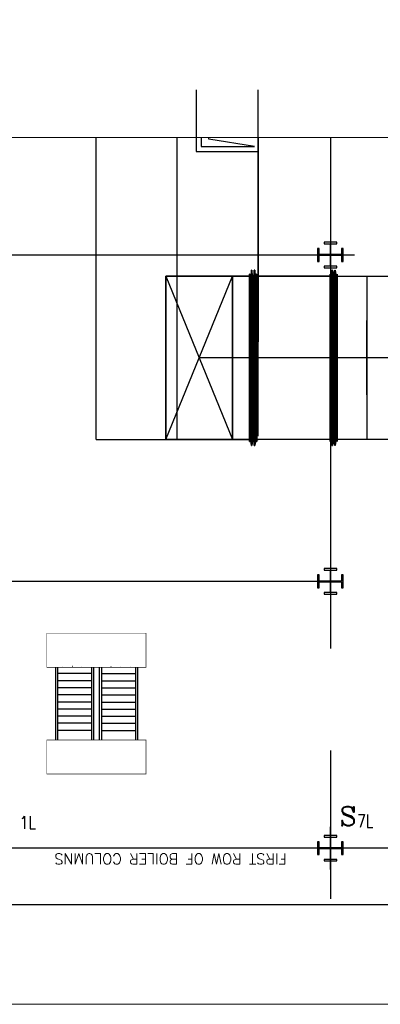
# Model space of a CAD drawing. Header units: inches. Extents: x 0 to 1544102, y 0 to 23144100.
# Tile 108 of 203: x 257265 to 258855, y 191810 to 196146. Entities that reach past the tile are written whole.
import ezdxf

# ---------------------------------------------------------------- set-up
doc = ezdxf.new("R2010")
doc.units = ezdxf.units.IN
doc.header["$LTSCALE"] = 1800
doc.header["$MEASUREMENT"] = 0
for name, pattern in [('CENTER', [2, 1.25, -0.25, 0.25, -0.25]), ('CHAINED', [1.6, 1, -0.25, 0.1, -0.25]), ('DASHED', [0.75, 0.5, -0.25])]:
    doc.linetypes.add(name, pattern=pattern)
for name, color, linetype in [('1_01_GRATE_RAIL_TIER1', 7, 'Continuous'), ('1_01_HOT_SA_TO_WINDBOX', 7, 'Continuous'), ('1_01_STEEL_TIER1', 7, 'Continuous'), ('CEN', 2, 'CENTER'), ('DCEN', 3, 'CENTER'), ('DIMTEXT', 132, 'Continuous'), ('DIMTEXT-CL', 132, 'CENTER'), ('GRID', 251, 'CENTER'), ('obk', 7, 'Continuous'), ('Road', 3, 'Continuous'), ('STEEL-COLUMNS-CL', 252, 'CENTER')]:
    doc.layers.add(name, color=color, linetype=linetype)
for name, color, linetype, lineweight in [('CL', 8, 'CENTER', 15), ('DIM', 4, 'Continuous', 18), ('TEXT', 3, 'Continuous', 18)]:
    doc.layers.add(name, color=color, linetype=linetype, lineweight=lineweight)
doc.styles.add('C4', font='COMPLEX', dxfattribs={"width": 0.75, "height": 625})
doc.styles.add('S3', font='simplex.shx', dxfattribs={"width": 0.75, "height": 320})
doc.styles.add('Squish', font='simplex.shx', dxfattribs={"width": 0.8})

msp = doc.modelspace()

# ---------------------------------------------------------------- linework, layer by layer
at = {"layer": '1_01_GRATE_RAIL_TIER1', "color": 8}
for p, q in [((257422.41, 193294.35), (257422.41, 192974.35)), ((257431.78, 193294.35), (257431.78, 192974.35)), ((257581.78, 193266.23), (257431.78, 193266.23)), ((257455.46, 193297.48), (257455.07, 193297.48)), ((257497.56, 193297.48), (257497.17, 193297.48)), ((257539.65, 193297.48), (257539.26, 193297.48)), ((257581.78, 193294.35), (257581.78, 192974.35)), ((257591.16, 193294.35), (257591.16, 192974.35)), ((257616.16, 193294.35), (257616.16, 192974.35)), ((257625.53, 193294.35), (257625.53, 192974.35)), ((257625.53, 193266.23), (257775.53, 193266.23)), ((257667.66, 193297.48), (257668.05, 193297.48)), ((257709.75, 193297.48), (257710.15, 193297.48)), ((257751.85, 193297.48), (257752.24, 193297.48)), ((257775.53, 193294.35), (257775.53, 192974.35)), ((257784.91, 193294.35), (257784.91, 192974.35)), ((257581.78, 193234.98), (257431.78, 193234.98)), ((257625.53, 193234.98), (257775.53, 193234.98)), ((257581.78, 193203.73), (257431.78, 193203.73)), ((257581.78, 193172.48), (257431.78, 193172.48)), ((257625.53, 193203.73), (257775.53, 193203.73)), ((257625.53, 193172.48), (257775.53, 193172.48)), ((257581.78, 193141.23), (257431.78, 193141.23)), ((257625.53, 193141.23), (257775.53, 193141.23)), ((257581.78, 193109.98), (257431.78, 193109.98)), ((257625.53, 193109.98), (257775.53, 193109.98)), ((257581.78, 193078.73), (257431.78, 193078.73)), ((257581.78, 193047.48), (257431.78, 193047.48)), ((257625.53, 193078.73), (257775.53, 193078.73)), ((257625.53, 193047.48), (257775.53, 193047.48)), ((257581.78, 193016.23), (257431.78, 193016.23)), ((257625.53, 193016.23), (257775.53, 193016.23))]:
    msp.add_line(p, q, dxfattribs=at)
at = {"layer": '1_01_HOT_SA_TO_WINDBOX', "color": 8}
for p, q in [((258043.64, 195837.47), (258043.64, 195564.97)), ((258316.14, 195546.22), (258316.14, 195837.47)), ((257602.45, 194297.54, 7763.53), (257602.45, 195627.09, 5414.77)), ((258064.89, 195627.09), (258064.89, 195587.47)), ((258043.64, 195564.97), (258316.14, 195564.97)), ((258064.89, 195587.47), (258269.89, 195587.47)), ((258287.07, 195043.29, 4128.13), (258282.7, 195016.29, 4128.13)), ((258287.07, 195043.29, 4128.13), (258282.7, 195016.29, 4128.13)), ((258287.07, 195043.29, 4128.13), (258282.7, 195016.29, 4128.13)), ((258287.07, 195043.29, 4128.13), (258282.7, 195016.29, 4128.13)), ((258288.95, 195043.29, 4128.13), (258287.07, 195043.29, 4128.13)), ((258287.07, 194270.54, 4128.13), (258287.07, 195043.29, 4128.13)), ((258287.07, 194270.54, 4128.13), (258287.07, 195043.29, 4128.13)), ((258288.95, 195043.29, 4128.13), (258287.07, 195043.29, 4128.13)), ((258288.95, 195043.29, 4128.13), (258287.07, 195043.29, 4128.13)), ((258287.07, 194270.54, 4128.13), (258287.07, 195043.29, 4128.13)), ((258287.07, 194270.54, 4128.13), (258287.07, 195043.29, 4128.13)), ((258288.95, 195043.29, 4128.13), (258287.07, 195043.29, 4128.13)), ((258288.95, 194270.54, 4128.13), (258288.95, 195043.29, 4128.13)), ((258293.32, 195016.29, 4128.13), (258288.95, 195043.29, 4128.13)), ((258293.32, 195016.29, 4128.13), (258288.95, 195043.29, 4128.13)), ((258288.95, 195043.29, 4128.13), (258288.95, 194270.54, 4128.13)), ((258288.95, 194270.54, 4128.13), (258288.95, 195043.29, 4128.13)), ((258293.32, 195016.29, 4128.13), (258288.95, 195043.29, 4128.13)), ((258293.32, 195016.29, 4128.13), (258288.95, 195043.29, 4128.13)), ((258288.95, 195043.29, 4128.13), (258288.95, 194270.54, 4128.13)), ((258299.57, 195043.29, 4128.13), (258295.2, 195016.29, 4128.13)), ((258299.57, 195043.29, 4128.13), (258295.2, 195016.29, 4128.13)), ((258299.57, 195043.29, 4128.13), (258295.2, 195016.29, 4128.13)), ((258299.57, 195043.29, 4128.13), (258295.2, 195016.29, 4128.13)), ((258301.45, 195043.29, 4128.13), (258299.57, 195043.29, 4128.13)), ((258299.57, 194270.54, 4128.13), (258299.57, 195043.29, 4128.13)), ((258301.45, 195043.29, 4128.13), (258299.57, 195043.29, 4128.13)), ((258299.57, 194270.54, 4128.13), (258299.57, 195043.29, 4128.13)), ((258301.45, 195043.29, 4128.13), (258299.57, 195043.29, 4128.13)), ((258299.57, 194270.54, 4128.13), (258299.57, 195043.29, 4128.13)), ((258301.45, 195043.29, 4128.13), (258299.57, 195043.29, 4128.13)), ((258299.57, 194270.54, 4128.13), (258299.57, 195043.29, 4128.13)), ((258305.82, 195016.29, 4128.13), (258301.45, 195043.29, 4128.13)), ((258301.45, 194270.54, 4128.13), (258301.45, 195043.29, 4128.13)), ((258305.82, 195016.29, 4128.13), (258301.45, 195043.29, 4128.13)), ((258301.45, 195043.29, 4128.13), (258301.45, 194270.54, 4128.13)), ((258305.82, 195016.29, 4128.13), (258301.45, 195043.29, 4128.13)), ((258301.45, 194270.54, 4128.13), (258301.45, 195043.29, 4128.13)), ((258305.82, 195016.29, 4128.13), (258301.45, 195043.29, 4128.13)), ((258301.45, 195043.29, 4128.13), (258301.45, 194270.54, 4128.13)), ((258637.45, 195016.29, 4128.13), (258641.82, 195043.29, 4128.13)), ((258641.82, 195043.29, 4128.13), (258637.45, 195016.29, 4128.13)), ((258637.45, 195016.29, 4128.13), (258641.82, 195043.29, 4128.13)), ((258641.82, 195043.29, 4128.13), (258637.45, 195016.29, 4128.13)), ((258641.82, 195043.29, 4128.13), (258643.7, 195043.29, 4128.13)), ((258641.82, 195043.29, 4128.13), (258641.82, 194270.54, 4128.13)), ((258641.82, 195043.29, 4128.13), (258641.82, 194270.54, 4128.13)), ((258643.7, 195043.29, 4128.13), (258641.82, 195043.29, 4128.13)), ((258641.82, 195043.29, 4128.13), (258643.7, 195043.29, 4128.13)), ((258641.82, 195043.29, 4128.13), (258641.82, 194270.54, 4128.13)), ((258641.82, 195043.29, 4128.13), (258641.82, 194270.54, 4128.13)), ((258643.7, 195043.29, 4128.13), (258641.82, 195043.29, 4128.13)), ((258643.7, 195043.29, 4128.13), (258643.7, 194270.54, 4128.13)), ((258643.7, 195043.29, 4128.13), (258648.07, 195016.29, 4128.13)), ((258648.07, 195016.29, 4128.13), (258643.7, 195043.29, 4128.13)), ((258643.7, 194270.54, 4128.13), (258643.7, 195043.29, 4128.13)), ((258643.7, 195043.29, 4128.13), (258643.7, 194270.54, 4128.13)), ((258643.7, 195043.29, 4128.13), (258648.07, 195016.29, 4128.13)), ((258648.07, 195016.29, 4128.13), (258643.7, 195043.29, 4128.13)), ((258643.7, 194270.54, 4128.13), (258643.7, 195043.29, 4128.13)), ((258649.95, 195016.29, 4128.13), (258654.32, 195043.29, 4128.13)), ((258649.95, 195016.29, 4128.13), (258654.32, 195043.29, 4128.13)), ((258649.95, 195016.29, 4128.13), (258654.32, 195043.29, 4128.13)), ((258649.95, 195016.29, 4128.13), (258654.32, 195043.29, 4128.13)), ((258654.32, 195043.29, 4128.13), (258656.2, 195043.29, 4128.13)), ((258654.32, 195043.29, 4128.13), (258654.32, 194270.54, 4128.13)), ((258654.32, 195043.29, 4128.13), (258656.2, 195043.29, 4128.13)), ((258654.32, 194270.54, 4128.13), (258654.32, 195043.29, 4128.13)), ((258654.32, 195043.29, 4128.13), (258656.2, 195043.29, 4128.13)), ((258654.32, 195043.29, 4128.13), (258654.32, 194270.54, 4128.13)), ((258654.32, 195043.29, 4128.13), (258656.2, 195043.29, 4128.13)), ((258654.32, 194270.54, 4128.13), (258654.32, 195043.29, 4128.13)), ((258660.57, 195016.29, 4128.13), (258656.2, 195043.29, 4128.13)), ((258656.2, 195043.29, 4128.13), (258656.2, 194270.54, 4128.13)), ((258656.2, 194270.54, 4128.13), (258656.2, 195043.29, 4128.13)), ((258656.2, 195043.29, 4128.13), (258660.57, 195016.29, 4128.13)), ((258660.57, 195016.29, 4128.13), (258656.2, 195043.29, 4128.13)), ((258656.2, 195043.29, 4128.13), (258656.2, 194270.54, 4128.13)), ((258656.2, 194270.54, 4128.13), (258656.2, 195043.29, 4128.13)), ((258656.2, 195043.29, 4128.13), (258660.57, 195016.29, 4128.13)), ((258278.7, 195016.29, 4128.13), (257909.95, 195016.29, 4128.13)), ((257909.95, 195016.29, 4128.13), (257909.95, 194297.54, 4128.13)), ((258203.7, 195016.29, 4128.13), (257909.95, 195016.29, 4128.13)), ((257909.95, 195016.29, 4128.13), (257909.95, 194297.54, 4128.13)), ((257909.95, 194297.54, 4128.13), (257909.95, 195016.29, 4128.13)), ((257909.95, 195016.29, 4128.13), (258203.7, 195016.29, 4128.13)), ((257909.95, 194297.54, 4128.13), (257909.95, 195016.29, 4128.13)), ((257909.95, 195016.29, 4128.13), (258203.7, 195016.29, 4128.13)), ((257909.95, 195016.29, 4128.13), (257909.95, 194297.54, 4128.13)), ((258203.7, 195016.29, 4128.13), (257909.95, 195016.29, 4128.13)), ((258278.7, 195016.29, 4128.13), (257909.95, 195016.29, 4128.13)), ((257909.95, 195016.29, 4128.13), (257909.95, 194297.54, 4128.13)), ((258203.7, 195016.29, 4128.13), (257909.95, 195016.29, 4128.13)), ((257909.95, 195016.29, 4128.13), (257909.95, 194297.54, 4128.13)), ((258203.7, 195016.29, 4128.13), (257909.95, 195016.29, 4128.13)), ((257909.95, 195016.29, 4128.13), (257909.95, 194297.54, 4128.13)), ((257909.95, 194297.54, 4128.13), (258203.7, 195016.29, 4128.13)), ((257909.95, 195016.29, 4128.13), (258203.7, 194297.54, 4128.13)), ((258203.7, 194297.54, 4128.13), (258203.7, 195016.29, 4128.13)), ((258203.7, 195016.29, 4128.13), (258278.7, 195016.29, 4128.13)), ((258203.7, 195016.29, 4128.13), (258203.7, 194297.54, 4128.13)), ((258203.7, 195016.29, 4128.13), (258203.7, 194297.54, 4128.13)), ((258203.7, 195016.29, 4128.13), (258278.7, 195016.29, 4128.13)), ((258203.7, 194297.54, 4128.13), (258203.7, 195016.29, 4128.13)), ((258203.7, 194297.54, 4128.13), (258203.7, 195016.29, 4128.13)), ((258203.7, 194297.54, 4128.13), (258203.7, 195016.29, 4128.13)), ((258278.7, 194288.04, 4128.13), (258278.7, 195025.79, 4128.13)), ((258278.7, 195025.79, 4128.13), (258279.07, 195025.79, 4128.13)), ((258279.07, 195025.79, 4128.13), (258278.7, 195025.79, 4128.13)), ((258278.7, 195025.79, 4128.13), (258278.7, 194288.04, 4128.13)), ((258278.7, 194288.04, 4128.13), (258278.7, 195025.79, 4128.13)), ((258278.7, 195025.79, 4128.13), (258279.07, 195025.79, 4128.13)), ((258279.07, 195025.79, 4128.13), (258278.7, 195025.79, 4128.13)), ((258278.7, 195025.79, 4128.13), (258278.7, 194288.04, 4128.13)), ((258278.7, 195016.29, 4128.13), (258278.7, 194297.54, 4128.13)), ((258278.7, 195016.29, 4128.13), (258278.7, 194297.54, 4128.13)), ((258278.7, 194297.54, 4128.13), (258278.7, 195016.29, 4128.13)), ((258278.7, 194297.54, 4128.13), (258278.7, 195016.29, 4128.13)), ((258279.07, 195025.79, 4128.13), (258279.07, 194288.04, 4128.13)), ((258279.07, 194288.04, 4128.13), (258279.07, 195025.79, 4128.13)), ((258279.07, 195025.79, 4128.13), (258279.07, 194288.04, 4128.13)), ((258279.07, 194288.04, 4128.13), (258279.07, 195025.79, 4128.13)), ((258279.07, 195016.29, 4128.13), (258279.07, 194297.54, 4128.13)), ((258282.7, 195016.29, 4128.13), (258279.07, 195016.29, 4128.13)), ((258279.07, 195016.29, 4128.13), (258279.07, 194297.54, 4128.13)), ((258282.7, 195016.29, 4128.13), (258279.07, 195016.29, 4128.13)), ((258279.07, 195016.29, 4128.13), (258279.07, 194297.54, 4128.13)), ((258282.7, 195016.29, 4128.13), (258279.07, 195016.29, 4128.13)), ((258279.07, 195016.29, 4128.13), (258279.07, 194297.54, 4128.13)), ((258282.7, 195016.29, 4128.13), (258279.07, 195016.29, 4128.13)), ((258282.7, 194297.54, 4128.13), (258282.7, 195016.29, 4128.13)), ((258282.7, 194297.54, 4128.13), (258282.7, 195016.29, 4128.13)), ((258282.7, 194297.54, 4128.13), (258282.7, 195016.29, 4128.13)), ((258282.7, 194297.54, 4128.13), (258282.7, 195016.29, 4128.13)), ((258293.32, 195016.29, 4128.13), (258293.32, 194297.54, 4128.13)), ((258295.2, 195016.29, 4128.13), (258293.32, 195016.29, 4128.13)), ((258295.2, 195016.29, 4128.13), (258293.32, 195016.29, 4128.13)), ((258293.32, 195016.29, 4128.13), (258293.32, 194297.54, 4128.13)), ((258293.32, 195016.29, 4128.13), (258293.32, 194297.54, 4128.13)), ((258295.2, 195016.29, 4128.13), (258293.32, 195016.29, 4128.13)), ((258295.2, 195016.29, 4128.13), (258293.32, 195016.29, 4128.13)), ((258293.32, 195016.29, 4128.13), (258293.32, 194297.54, 4128.13)), ((258295.2, 194297.54, 4128.13), (258295.2, 195016.29, 4128.13)), ((258295.2, 194297.54, 4128.13), (258295.2, 195016.29, 4128.13)), ((258295.2, 194297.54, 4128.13), (258295.2, 195016.29, 4128.13)), ((258295.2, 194297.54, 4128.13), (258295.2, 195016.29, 4128.13)), ((258305.82, 194297.54, 4128.13), (258305.82, 195016.29, 4128.13)), ((258305.82, 195016.29, 4128.13), (258309.57, 195016.29, 4128.13)), ((258305.82, 194297.54, 4128.13), (258305.82, 195016.29, 4128.13)), ((258305.82, 195016.29, 4128.13), (258309.57, 195016.29, 4128.13)), ((258305.82, 194297.54, 4128.13), (258305.82, 195016.29, 4128.13)), ((258305.82, 195016.29, 4128.13), (258309.57, 195016.29, 4128.13)), ((258305.82, 194297.54, 4128.13), (258305.82, 195016.29, 4128.13)), ((258305.82, 195016.29, 4128.13), (258309.57, 195016.29, 4128.13)), ((258309.57, 194288.04, 4128.13), (258309.57, 195025.79, 4128.13)), ((258309.57, 195025.79, 4128.13), (258309.95, 195025.79, 4128.13)), ((258309.95, 195025.79, 4128.13), (258309.57, 195025.79, 4128.13)), ((258309.57, 195025.79, 4128.13), (258309.57, 194288.04, 4128.13)), ((258309.57, 194288.04, 4128.13), (258309.57, 195025.79, 4128.13)), ((258309.57, 195025.79, 4128.13), (258309.95, 195025.79, 4128.13)), ((258309.95, 195025.79, 4128.13), (258309.57, 195025.79, 4128.13)), ((258309.57, 195025.79, 4128.13), (258309.57, 194288.04, 4128.13)), ((258309.57, 194297.54, 4128.13), (258309.57, 195016.29, 4128.13)), ((258309.57, 195016.29, 4128.13), (258309.57, 194297.54, 4128.13)), ((258309.57, 194297.54, 4128.13), (258309.57, 195016.29, 4128.13)), ((258309.57, 195016.29, 4128.13), (258309.57, 194297.54, 4128.13)), ((258309.95, 195025.79, 4128.13), (258309.95, 194288.04, 4128.13)), ((258309.95, 194288.04, 4128.13), (258309.95, 195025.79, 4128.13)), ((258309.95, 195025.79, 4128.13), (258309.95, 194288.04, 4128.13)), ((258309.95, 194288.04, 4128.13), (258309.95, 195025.79, 4128.13)), ((258633.45, 195016.29, 4128.13), (258309.95, 195016.29, 4128.13)), ((258309.95, 195016.29, 4128.13), (258309.95, 194297.54, 4128.13)), ((258309.95, 194297.54, 4128.13), (258309.95, 195016.29, 4128.13)), ((258309.95, 195016.29, 4128.13), (258633.45, 195016.29, 4128.13)), ((258633.45, 195016.29, 4128.13), (258309.95, 195016.29, 4128.13)), ((258309.95, 195016.29, 4128.13), (258309.95, 194297.54, 4128.13)), ((258309.95, 194297.54, 4128.13), (258309.95, 195016.29, 4128.13)), ((258309.95, 195016.29, 4128.13), (258633.45, 195016.29, 4128.13)), ((258497.45, 195016.29, 4128.13), (258422.45, 195016.29, 4128.13)), ((258497.45, 195016.29, 4128.13), (258422.45, 195016.29, 4128.13)), ((258633.82, 195025.79, 4128.13), (258633.45, 195025.79, 4128.13)), ((258633.45, 195025.79, 4128.13), (258633.45, 194288.04, 4128.13)), ((258633.45, 194288.04, 4128.13), (258633.45, 195025.79, 4128.13)), ((258633.45, 195025.79, 4128.13), (258633.82, 195025.79, 4128.13)), ((258633.82, 195025.79, 4128.13), (258633.45, 195025.79, 4128.13)), ((258633.45, 195025.79, 4128.13), (258633.45, 194288.04, 4128.13)), ((258633.45, 194288.04, 4128.13), (258633.45, 195025.79, 4128.13)), ((258633.45, 195025.79, 4128.13), (258633.82, 195025.79, 4128.13)), ((258633.45, 195016.29, 4128.13), (258633.45, 194297.54, 4128.13)), ((258633.45, 195016.29, 4128.13), (258633.45, 194297.54, 4128.13)), ((258633.45, 195016.29, 4128.13), (258633.45, 194297.54, 4128.13)), ((258633.45, 195016.29, 4128.13), (258633.45, 194297.54, 4128.13)), ((258633.82, 194288.04, 4128.13), (258633.82, 195025.79, 4128.13)), ((258633.82, 195025.79, 4128.13), (258633.82, 194288.04, 4128.13)), ((258633.82, 194288.04, 4128.13), (258633.82, 195025.79, 4128.13)), ((258633.82, 195025.79, 4128.13), (258633.82, 194288.04, 4128.13)), ((258633.82, 195016.29, 4128.13), (258633.82, 194297.54, 4128.13)), ((258633.82, 195016.29, 4128.13), (258637.45, 195016.29, 4128.13)), ((258637.45, 195016.29, 4128.13), (258633.82, 195016.29, 4128.13)), ((258633.82, 195016.29, 4128.13), (258633.82, 194297.54, 4128.13)), ((258633.82, 195016.29, 4128.13), (258633.82, 194297.54, 4128.13)), ((258633.82, 195016.29, 4128.13), (258637.45, 195016.29, 4128.13)), ((258637.45, 195016.29, 4128.13), (258633.82, 195016.29, 4128.13)), ((258633.82, 195016.29, 4128.13), (258633.82, 194297.54, 4128.13)), ((258637.45, 195016.29, 4128.13), (258637.45, 194297.54, 4128.13)), ((258637.45, 195016.29, 4128.13), (258637.45, 194297.54, 4128.13)), ((258637.45, 195016.29, 4128.13), (258637.45, 194297.54, 4128.13)), ((258637.45, 195016.29, 4128.13), (258637.45, 194297.54, 4128.13)), ((258648.07, 194297.54, 4128.13), (258648.07, 195016.29, 4128.13)), ((258648.07, 195016.29, 4128.13), (258649.95, 195016.29, 4128.13)), ((258648.07, 194297.54, 4128.13), (258648.07, 195016.29, 4128.13)), ((258648.07, 195016.29, 4128.13), (258649.95, 195016.29, 4128.13)), ((258648.07, 194297.54, 4128.13), (258648.07, 195016.29, 4128.13)), ((258648.07, 195016.29, 4128.13), (258649.95, 195016.29, 4128.13)), ((258648.07, 194297.54, 4128.13), (258648.07, 195016.29, 4128.13)), ((258648.07, 195016.29, 4128.13), (258649.95, 195016.29, 4128.13)), ((258649.95, 195016.29, 4128.13), (258649.95, 194297.54, 4128.13)), ((258649.95, 195016.29, 4128.13), (258649.95, 194297.54, 4128.13)), ((258649.95, 195016.29, 4128.13), (258649.95, 194297.54, 4128.13)), ((258649.95, 195016.29, 4128.13), (258649.95, 194297.54, 4128.13)), ((258660.57, 194297.54, 4128.13), (258660.57, 195016.29, 4128.13)), ((258660.57, 195016.29, 4128.13), (258664.32, 195016.29, 4128.13)), ((258660.57, 195016.29, 4128.13), (258660.57, 194297.54, 4128.13)), ((258664.32, 195016.29, 4128.13), (258660.57, 195016.29, 4128.13)), ((258660.57, 194297.54, 4128.13), (258660.57, 195016.29, 4128.13)), ((258660.57, 195016.29, 4128.13), (258664.32, 195016.29, 4128.13)), ((258660.57, 195016.29, 4128.13), (258660.57, 194297.54, 4128.13)), ((258664.32, 195016.29, 4128.13), (258660.57, 195016.29, 4128.13)), ((258664.7, 195025.79, 4128.13), (258664.32, 195025.79, 4128.13)), ((258664.32, 195025.79, 4128.13), (258664.32, 194288.04, 4128.13)), ((258664.32, 194288.04, 4128.13), (258664.32, 195025.79, 4128.13)), ((258664.32, 195025.79, 4128.13), (258664.7, 195025.79, 4128.13)), ((258664.7, 195025.79, 4128.13), (258664.32, 195025.79, 4128.13)), ((258664.32, 195025.79, 4128.13), (258664.32, 194288.04, 4128.13)), ((258664.32, 194288.04, 4128.13), (258664.32, 195025.79, 4128.13)), ((258664.32, 195025.79, 4128.13), (258664.7, 195025.79, 4128.13)), ((258664.32, 195016.29, 4128.13), (258664.32, 194297.54, 4128.13)), ((258664.32, 194297.54, 4128.13), (258664.32, 195016.29, 4128.13)), ((258664.32, 195016.29, 4128.13), (258664.32, 194297.54, 4128.13)), ((258664.32, 194297.54, 4128.13), (258664.32, 195016.29, 4128.13)), ((258664.7, 194288.04, 4128.13), (258664.7, 195025.79, 4128.13)), ((258664.7, 195025.79, 4128.13), (258664.7, 194288.04, 4128.13)), ((258664.7, 194288.04, 4128.13), (258664.7, 195025.79, 4128.13)), ((258664.7, 195025.79, 4128.13), (258664.7, 194288.04, 4128.13)), ((258664.7, 195016.29, 4128.13), (258795.32, 195016.29, 4128.13)), ((258664.7, 194297.54, 4128.13), (258664.7, 195016.29, 4128.13)), ((258664.7, 195016.29, 4128.13), (258795.32, 195016.29, 4128.13)), ((258664.7, 195016.29, 4128.13), (258664.7, 194297.54, 4128.13)), ((258664.7, 195016.29, 4128.13), (258795.32, 195016.29, 4128.13)), ((258664.7, 194297.54, 4128.13), (258664.7, 195016.29, 4128.13)), ((258664.7, 195016.29, 4128.13), (258915.2, 195016.29, 4128.13)), ((258664.7, 195016.29, 4128.13), (258664.7, 194297.54, 4128.13)), ((258795.32, 195016.29, 4128.13), (258795.32, 194297.54, 4128.13)), ((258795.32, 195016.29, 4128.13), (258795.32, 194297.54, 4128.13)), ((258795.32, 195016.29, 4128.13), (258795.32, 194297.54, 4128.13)), ((258795.32, 195016.29, 4128.13), (258795.32, 194297.54, 4128.13)), ((258795.95, 194821.47, 4128.13), (258795.7, 194821.47, 4128.13)), ((258795.7, 194821.47, 4128.13), (258795.7, 194493.34, 4128.13)), ((258795.7, 194493.34, 4128.13), (258795.7, 194821.47, 4128.13)), ((258795.7, 194821.47, 4128.13), (258796.2, 194821.47, 4128.13)), ((258796.2, 194821.47, 4128.13), (258795.95, 194821.47, 4128.13)), ((258796.2, 194493.34, 4128.13), (258796.2, 194821.47, 4128.13)), ((258796.2, 194821.47, 4128.13), (258796.2, 194493.34, 4128.13)), ((258278.7, 194656.92, 4128.13), (258056.82, 194656.92, 4128.13)), ((258278.7, 194656.92, 4128.13), (258056.82, 194656.92, 4128.13)), ((258278.7, 194656.92, 4128.13), (258309.95, 194656.92, 4128.13)), ((258278.7, 194656.92, 4128.13), (258309.95, 194656.92, 4128.13)), ((258633.45, 194656.92, 4128.13), (258309.95, 194656.92, 4128.13)), ((258633.45, 194656.92, 4128.13), (258309.95, 194656.92, 4128.13)), ((258633.45, 194656.92, 4128.13), (258664.7, 194656.92, 4128.13)), ((258633.45, 194656.92, 4128.13), (258664.7, 194656.92, 4128.13)), ((258795.32, 194656.92, 4128.13), (258664.7, 194656.92, 4128.13)), ((258795.32, 194656.92, 4128.13), (258664.7, 194656.92, 4128.13)), ((258935.7, 194657.4, 4128.13), (258795.95, 194657.4, 4128.13)), ((258795.7, 194493.34, 4128.13), (258795.95, 194493.34, 4128.13)), ((258796.2, 194493.34, 4128.13), (258795.7, 194493.34, 4128.13)), ((258795.95, 194493.34, 4128.13), (258796.2, 194493.34, 4128.13)), ((257602.45, 194297.54, 4128.13), (258316.2, 194297.54, 4128.13)), ((257909.95, 194297.54, 4128.13), (258278.7, 194297.54, 4128.13)), ((257909.95, 194297.54, 4128.13), (258203.7, 194297.54, 4128.13)), ((258203.7, 194297.54, 4128.13), (257909.95, 194297.54, 4128.13)), ((258203.7, 194297.54, 4128.13), (257909.95, 194297.54, 4128.13)), ((257909.95, 194297.54, 4128.13), (258203.7, 194297.54, 4128.13)), ((257909.95, 194297.54, 4128.13), (258278.7, 194297.54, 4128.13)), ((257909.95, 194297.54, 4128.13), (258203.7, 194297.54, 4128.13)), ((257909.95, 194297.54, 4128.13), (258203.7, 194297.54, 4128.13)), ((258278.7, 194297.54, 4128.13), (258203.7, 194297.54, 4128.13)), ((258203.7, 194297.54, 4128.13), (258278.7, 194297.54, 4128.13)), ((258279.07, 194288.04, 4128.13), (258278.7, 194288.04, 4128.13)), ((258278.7, 194288.04, 4128.13), (258279.07, 194288.04, 4128.13)), ((258279.07, 194288.04, 4128.13), (258278.7, 194288.04, 4128.13)), ((258278.7, 194288.04, 4128.13), (258279.07, 194288.04, 4128.13)), ((258279.07, 194297.54, 4128.13), (258282.7, 194297.54, 4128.13)), ((258282.7, 194297.54, 4128.13), (258279.07, 194297.54, 4128.13)), ((258279.07, 194297.54, 4128.13), (258282.7, 194297.54, 4128.13)), ((258282.7, 194297.54, 4128.13), (258279.07, 194297.54, 4128.13)), ((258282.7, 194297.54, 4128.13), (258287.07, 194270.54, 4128.13)), ((258287.07, 194270.54, 4128.13), (258282.7, 194297.54, 4128.13)), ((258282.7, 194297.54, 4128.13), (258287.07, 194270.54, 4128.13)), ((258287.07, 194270.54, 4128.13), (258282.7, 194297.54, 4128.13)), ((258287.07, 194270.54, 4128.13), (258288.95, 194270.54, 4128.13)), ((258288.95, 194270.54, 4128.13), (258287.07, 194270.54, 4128.13)), ((258287.07, 194270.54, 4128.13), (258288.95, 194270.54, 4128.13)), ((258288.95, 194270.54, 4128.13), (258287.07, 194270.54, 4128.13)), ((258288.95, 194270.54, 4128.13), (258293.32, 194297.54, 4128.13)), ((258293.32, 194297.54, 4128.13), (258288.95, 194270.54, 4128.13)), ((258288.95, 194270.54, 4128.13), (258293.32, 194297.54, 4128.13)), ((258293.32, 194297.54, 4128.13), (258288.95, 194270.54, 4128.13)), ((258293.32, 194297.54, 4128.13), (258295.2, 194297.54, 4128.13)), ((258293.32, 194297.54, 4128.13), (258295.2, 194297.54, 4128.13)), ((258293.32, 194297.54, 4128.13), (258295.2, 194297.54, 4128.13)), ((258293.32, 194297.54, 4128.13), (258295.2, 194297.54, 4128.13)), ((258295.2, 194297.54, 4128.13), (258299.57, 194270.54, 4128.13)), ((258295.2, 194297.54, 4128.13), (258299.57, 194270.54, 4128.13)), ((258295.2, 194297.54, 4128.13), (258299.57, 194270.54, 4128.13)), ((258295.2, 194297.54, 4128.13), (258299.57, 194270.54, 4128.13)), ((258299.57, 194270.54, 4128.13), (258301.45, 194270.54, 4128.13)), ((258299.57, 194270.54, 4128.13), (258301.45, 194270.54, 4128.13)), ((258299.57, 194270.54, 4128.13), (258301.45, 194270.54, 4128.13)), ((258299.57, 194270.54, 4128.13), (258301.45, 194270.54, 4128.13)), ((258305.82, 194297.54, 4128.13), (258301.45, 194270.54, 4128.13)), ((258301.45, 194270.54, 4128.13), (258305.82, 194297.54, 4128.13)), ((258305.82, 194297.54, 4128.13), (258301.45, 194270.54, 4128.13)), ((258301.45, 194270.54, 4128.13), (258305.82, 194297.54, 4128.13)), ((258309.57, 194297.54, 4128.13), (258305.82, 194297.54, 4128.13)), ((258309.57, 194297.54, 4128.13), (258305.82, 194297.54, 4128.13)), ((258309.57, 194297.54, 4128.13), (258305.82, 194297.54, 4128.13)), ((258309.57, 194297.54, 4128.13), (258305.82, 194297.54, 4128.13)), ((258309.95, 194288.04, 4128.13), (258309.57, 194288.04, 4128.13)), ((258309.57, 194288.04, 4128.13), (258309.95, 194288.04, 4128.13)), ((258309.95, 194288.04, 4128.13), (258309.57, 194288.04, 4128.13)), ((258309.57, 194288.04, 4128.13), (258309.95, 194288.04, 4128.13)), ((258633.45, 194297.54, 4128.13), (258309.95, 194297.54, 4128.13)), ((258633.45, 194297.54, 4128.13), (258309.95, 194297.54, 4128.13)), ((258633.45, 194297.54, 4128.13), (258309.95, 194297.54, 4128.13)), ((258633.45, 194297.54, 4128.13), (258309.95, 194297.54, 4128.13)), ((258633.45, 194288.04, 4128.13), (258633.82, 194288.04, 4128.13)), ((258633.82, 194288.04, 4128.13), (258633.45, 194288.04, 4128.13)), ((258633.45, 194288.04, 4128.13), (258633.82, 194288.04, 4128.13)), ((258633.82, 194288.04, 4128.13), (258633.45, 194288.04, 4128.13)), ((258637.45, 194297.54, 4128.13), (258633.82, 194297.54, 4128.13)), ((258633.82, 194297.54, 4128.13), (258637.45, 194297.54, 4128.13)), ((258637.45, 194297.54, 4128.13), (258633.82, 194297.54, 4128.13)), ((258633.82, 194297.54, 4128.13), (258637.45, 194297.54, 4128.13)), ((258641.82, 194270.54, 4128.13), (258637.45, 194297.54, 4128.13)), ((258637.45, 194297.54, 4128.13), (258641.82, 194270.54, 4128.13)), ((258641.82, 194270.54, 4128.13), (258637.45, 194297.54, 4128.13)), ((258637.45, 194297.54, 4128.13), (258641.82, 194270.54, 4128.13)), ((258643.7, 194270.54, 4128.13), (258641.82, 194270.54, 4128.13)), ((258641.82, 194270.54, 4128.13), (258643.7, 194270.54, 4128.13)), ((258643.7, 194270.54, 4128.13), (258641.82, 194270.54, 4128.13)), ((258641.82, 194270.54, 4128.13), (258643.7, 194270.54, 4128.13)), ((258648.07, 194297.54, 4128.13), (258643.7, 194270.54, 4128.13)), ((258643.7, 194270.54, 4128.13), (258648.07, 194297.54, 4128.13)), ((258648.07, 194297.54, 4128.13), (258643.7, 194270.54, 4128.13)), ((258643.7, 194270.54, 4128.13), (258648.07, 194297.54, 4128.13)), ((258649.95, 194297.54, 4128.13), (258648.07, 194297.54, 4128.13)), ((258649.95, 194297.54, 4128.13), (258648.07, 194297.54, 4128.13)), ((258649.95, 194297.54, 4128.13), (258648.07, 194297.54, 4128.13)), ((258649.95, 194297.54, 4128.13), (258648.07, 194297.54, 4128.13)), ((258654.32, 194270.54, 4128.13), (258649.95, 194297.54, 4128.13)), ((258654.32, 194270.54, 4128.13), (258649.95, 194297.54, 4128.13)), ((258654.32, 194270.54, 4128.13), (258649.95, 194297.54, 4128.13)), ((258654.32, 194270.54, 4128.13), (258649.95, 194297.54, 4128.13)), ((258656.2, 194270.54, 4128.13), (258654.32, 194270.54, 4128.13)), ((258656.2, 194270.54, 4128.13), (258654.32, 194270.54, 4128.13)), ((258656.2, 194270.54, 4128.13), (258654.32, 194270.54, 4128.13)), ((258656.2, 194270.54, 4128.13), (258654.32, 194270.54, 4128.13)), ((258660.57, 194297.54, 4128.13), (258656.2, 194270.54, 4128.13)), ((258660.57, 194297.54, 4128.13), (258656.2, 194270.54, 4128.13)), ((258660.57, 194297.54, 4128.13), (258656.2, 194270.54, 4128.13)), ((258660.57, 194297.54, 4128.13), (258656.2, 194270.54, 4128.13)), ((258664.32, 194297.54, 4128.13), (258660.57, 194297.54, 4128.13)), ((258660.57, 194297.54, 4128.13), (258664.32, 194297.54, 4128.13)), ((258664.32, 194297.54, 4128.13), (258660.57, 194297.54, 4128.13)), ((258660.57, 194297.54, 4128.13), (258664.32, 194297.54, 4128.13)), ((258664.32, 194288.04, 4128.13), (258664.7, 194288.04, 4128.13)), ((258664.7, 194288.04, 4128.13), (258664.32, 194288.04, 4128.13)), ((258664.32, 194288.04, 4128.13), (258664.7, 194288.04, 4128.13)), ((258664.7, 194288.04, 4128.13), (258664.32, 194288.04, 4128.13)), ((258795.32, 194297.54, 4128.13), (258664.7, 194297.54, 4128.13)), ((258795.32, 194297.54, 4128.13), (258664.7, 194297.54, 4128.13)), ((258795.32, 194297.54, 4128.13), (258664.7, 194297.54, 4128.13)), ((258915.2, 194297.54, 4128.13), (258664.7, 194297.54, 4128.13))]:
    msp.add_line(p, q, dxfattribs=at)
at = {"layer": '1_01_HOT_SA_TO_WINDBOX', "color": 8, "linetype": 'CHAINED'}
msp.add_line((257959.32, 194297.54, 4020.17), (257959.32, 195627.09, 4020.17), dxfattribs=at)
at = {"layer": '1_01_HOT_SA_TO_WINDBOX', "color": 8, "linetype": 'DASHED'}
msp.add_line((258316.2, 195627.09, 4128.13), (258316.2, 194311.29, 4128.13), dxfattribs=at)
at = {"layer": '1_01_HOT_SA_TO_WINDBOX', "color": 8}
msp.add_lwpolyline([(258064.89, 195627.09), (258064.89, 195587.47), (258300.46, 195587.47), (258099.21, 195619.4), (258098.64, 195627.09)], dxfattribs=at)
at = {"layer": '1_01_STEEL_TIER1', "color": 8}
for points in [[(258663.03, 195060.73), (258636.47, 195060.73), (258636.47, 195108.41), (258684.16, 195108.41), (258684.16, 195081.85), (258691.16, 195081.85), (258691.16, 195138.1), (258684.16, 195138.1), (258684.16, 195111.54), (258636.47, 195111.54), (258636.47, 195159.23), (258663.03, 195159.23), (258663.03, 195166.23), (258606.78, 195166.23), (258606.78, 195159.23), (258633.34, 195159.23), (258633.34, 195111.54), (258585.66, 195111.54), (258585.66, 195138.1), (258578.66, 195138.1), (258578.66, 195081.85), (258585.66, 195081.85), (258585.66, 195108.41), (258633.34, 195108.41), (258633.34, 195060.73), (258606.78, 195060.73), (258606.78, 195053.73), (258663.03, 195053.73)], [(258663.04, 193623.26), (258636.47, 193623.26), (258636.47, 193670.94), (258684.16, 193670.94), (258684.16, 193644.38), (258691.16, 193644.38), (258691.16, 193700.63), (258684.16, 193700.63), (258684.16, 193674.07), (258636.47, 193674.07), (258636.47, 193721.76), (258663.04, 193721.76), (258663.04, 193728.76), (258606.79, 193728.76), (258606.79, 193721.76), (258633.35, 193721.76), (258633.35, 193674.07), (258585.66, 193674.07), (258585.66, 193700.63), (258578.66, 193700.63), (258578.66, 193644.38), (258585.66, 193644.38), (258585.66, 193670.94), (258633.35, 193670.94), (258633.35, 193623.26), (258606.79, 193623.26), (258606.79, 193616.26), (258663.04, 193616.26)], [(258663.04, 192448.23), (258636.47, 192448.23), (258636.47, 192495.91), (258684.16, 192495.91), (258684.16, 192469.35), (258691.16, 192469.35), (258691.16, 192525.6), (258684.16, 192525.6), (258684.16, 192499.04), (258636.47, 192499.04), (258636.47, 192546.73), (258663.04, 192546.73), (258663.04, 192553.73), (258606.79, 192553.73), (258606.79, 192546.73), (258633.35, 192546.73), (258633.35, 192499.04), (258585.66, 192499.04), (258585.66, 192525.6), (258578.66, 192525.6), (258578.66, 192469.35), (258585.66, 192469.35), (258585.66, 192495.91), (258633.35, 192495.91), (258633.35, 192448.23), (258606.79, 192448.23), (258606.79, 192441.23), (258663.04, 192441.23)], [(258663.04, 192448.23), (258636.47, 192448.23), (258636.47, 192495.92), (258684.16, 192495.92), (258684.16, 192469.35), (258691.16, 192469.35), (258691.16, 192525.6), (258684.16, 192525.6), (258684.16, 192499.04), (258636.47, 192499.04), (258636.47, 192546.73), (258663.04, 192546.73), (258663.04, 192553.73), (258606.79, 192553.73), (258606.79, 192546.73), (258633.35, 192546.73), (258633.35, 192499.04), (258585.66, 192499.04), (258585.66, 192525.6), (258578.66, 192525.6), (258578.66, 192469.35), (258585.66, 192469.35), (258585.66, 192495.92), (258633.35, 192495.92), (258633.35, 192448.23), (258606.79, 192448.23), (258606.79, 192441.23), (258663.04, 192441.23)]]:
    msp.add_lwpolyline(points, close=True, dxfattribs=at)
at = {"layer": 'CEN', "color": 8}
msp.add_line((258634.91, 192403.73), (258634.91, 192591.23), dxfattribs=at)
at = {"layer": 'CEN', "color": 8, "linetype": 'CENTER', "ltscale": 10}
msp.add_line((281322.49, 192497.48), (249313.16, 192497.48), dxfattribs=at)
at = {"layer": 'CL', "color": 8, "ltscale": 100}
msp.add_line((288435.07, 191809.98), (241966.16, 191809.98), dxfattribs=at)
at = {"layer": 'DCEN', "color": 8, "linetype": 'Continuous', "const_width": 2.5}
for points in [[(257384.91, 193294.35), (257384.91, 193444.35), (257822.36, 193444.35), (257822.41, 193294.35)], [(257384.91, 192824.35), (257384.91, 192974.35), (257822.36, 192974.35), (257822.41, 192824.35)]]:
    msp.add_lwpolyline(points, close=True, dxfattribs=at)
at = {"layer": 'DIM'}
msp.add_lwpolyline([(254343.89, 195627.09), (265845.07, 195627.09), (265845.07, 198387.37), (270445.55, 192866.8), (270445.55, 195627.09), (281946.73, 195627.09)], dxfattribs=at)
at = {"layer": 'DIMTEXT-CL', "color": 8}
msp.add_line((258634.91, 192497.48), (258634.91, 192274.98), dxfattribs=at)
at = {"layer": 'GRID', "color": 8}
msp.add_line((266128.66, 192497.48), (249241.16, 192497.48), dxfattribs=at)
at = {"layer": 'obk', "color": 8}
msp.add_line((258316.2, 194311.29, 4128.13), (258316.2, 195627.09, 2860.85), dxfattribs=at)
at = {"layer": 'Road', "color": 8}
msp.add_line((286966.16, 192247.48), (243435.27, 192247.48), dxfattribs=at)
at = {"layer": 'STEEL-COLUMNS-CL', "color": 8}
for p, q in [((258634.91, 195627.09), (258634.91, 192274.98)), ((257134.91, 195109.97), (258741.16, 195109.98)), ((258667.52, 193672.51), (256947.41, 193672.46)), ((264637.29, 192497.48), (256365.54, 192497.48))]:
    msp.add_line(p, q, dxfattribs=at)

# ---------------------------------------------------------------- texts
at = {"layer": 'DIMTEXT', "color": 8, "insert": (258442.51, 192473.44), "char_height": 46.875, "width": 1247.9028, "attachment_point": 7, "rotation": 180, "style": 'Squish'}
msp.add_mtext('{\\W1;FIRST ROW OF BOILER COLUMNS}', dxfattribs=at)
at = {"layer": 'TEXT', "color": 8, "style": 'C4', "text_generation_flag": 6}
msp.add_text('S', height=84.38, rotation=180, dxfattribs=at).set_placement((258676.31, 192595.61))
at = {"layer": 'TEXT', "color": 8, "style": 'S3', "width": 0.8}
for s, p in [('1L', (257265.1, 192582.04)), ('7L', (258752.81, 192589.04))]:
    msp.add_text(s, height=56.25, dxfattribs=at).set_placement(p)

doc.saveas('drawing.dxf')
